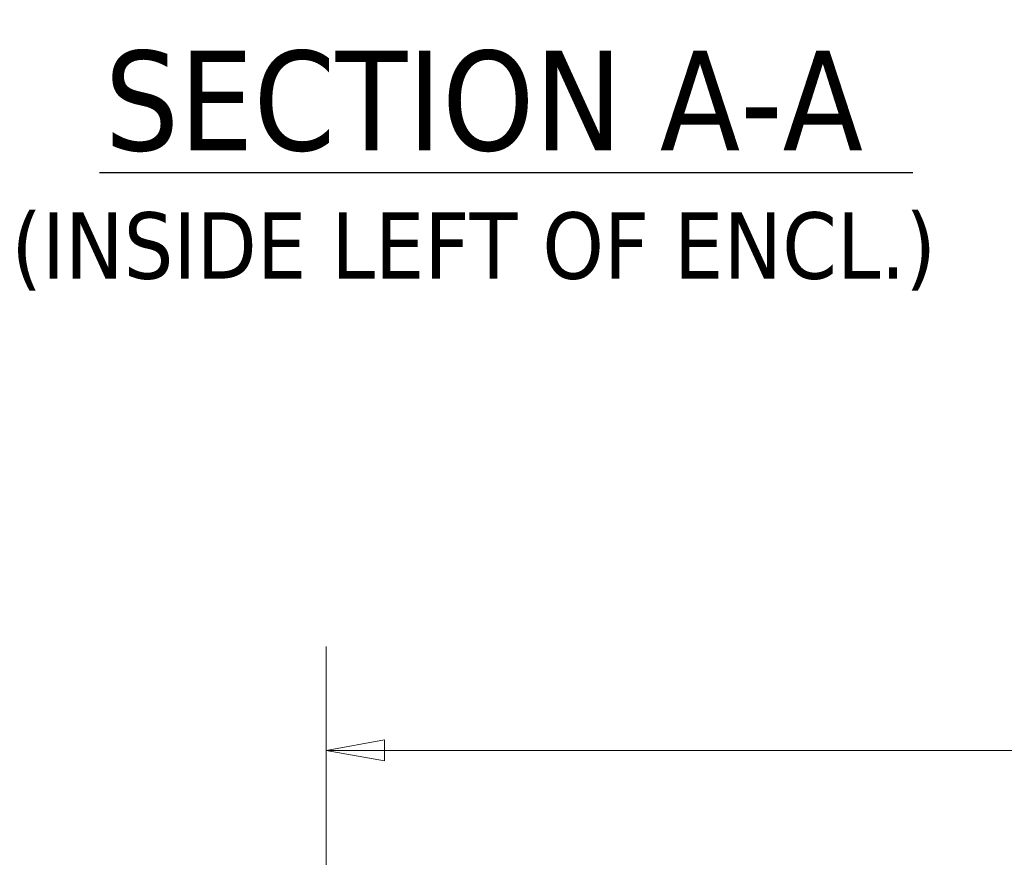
# Model space of a CAD drawing. Header units: inches. Extents: x 11 to 361, y 7 to 222.
# Tile 92 of 174: x 191 to 217, y 75 to 98. Entities that reach past the tile are written whole.
import ezdxf

# ---------------------------------------------------------------- set-up
doc = ezdxf.new("R2010")
doc.units = ezdxf.units.IN
doc.header["$LTSCALE"] = 22
doc.header["$MEASUREMENT"] = 0
doc.layers.get('0').update_dxf_attribs({"lineweight": 0})
doc.layers.add('Dimension (ANSI)', color=7, linetype='Continuous', lineweight=5)
doc.layers.add('Symbol (ANSI)', color=7, linetype='Continuous', lineweight=5)
doc.styles.add('ROMANS', font='tahoma.ttf')
doc.styles.add('Text Style168', font='tahoma.ttf')
doc.styles.add('Text Style40', font='tahoma.ttf')
doc.dimstyles.new('Default (ANSI)', dxfattribs={"dimscale": 22, "dimtxt": 0.07, "dimasz": 0.07, "dimexe": 0.125, "dimexo": 0.0625, "dimgap": 0.031496, "dimtad": 0, "dimtih": 1, "dimtoh": 1, "dimrnd": 1e-08, "dimzin": 0, "dimdsep": 46, "dimtxsty": 'ROMANS', "dimblk": 'Filled-1', "dimcen": 0.09, "dimdle": 0.393701, "dimclrd": 256, "dimclre": 256, "dimclrt": 256, "dimadec": 0, "dimazin": 0, "dimtfac": 0.928571, "dimtofl": 0, "dimtmove": 0, "dimatfit": 3, "dimfxl": 1, "dimtolj": 1, "dimtzin": 0, "dimlwd": -1, "dimlwe": -1, "dimarcsym": 0})

# ---------------------------------------------------------------- blocks, each defined once
blk = doc.blocks.new('Filled-1')
at = {"color": 0}
for p, q in [((0, 0), (-1, 0.179)), ((-1, 0.179), (-1, -0.179)), ((-1, 0), (0, 0)), ((-1, -0.179), (0, 0))]:
    blk.add_line(p, q, dxfattribs=at)
at = {"color": 0, "flags": 128}
blk.add_lwpolyline([(-1, -0.179), (0, 0), (-1, 0.179), (-1, -0.179)], dxfattribs=at)
at = {"color": 0}
blk.add_solid([(-1, -0.179), (0, 0), (-1, 0.179), (-1, -0.179)], dxfattribs=at)
blk = doc.blocks.new('*D47')
at = {"layer": 'Defpoints', "color": 0, "transparency": 16777216}
for p in [(199.349, 78.26), (199.349, 68.444), (255.724, 68.444)]:
    blk.add_point(p, dxfattribs=at)
at = {"layer": 'Dimension (ANSI)', "transparency": 16777216}
for p, q in [((199.349, 69.819), (199.349, 81.01)), ((255.724, 69.819), (255.724, 81.01)), ((200.889, 78.26), (220.183, 78.26)), ((254.184, 78.26), (234.89, 78.26))]:
    blk.add_line(p, q, dxfattribs=at)
at = {"layer": 'Dimension (ANSI)', "transparency": 16777216, "xscale": 1.54000000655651, "yscale": 1.54000000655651, "zscale": 1.54000000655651, "rotation": 180}
blk.add_blockref('Filled-1', (199.349, 78.26), dxfattribs=at)
at = {"layer": 'Dimension (ANSI)', "transparency": 16777216, "xscale": 1.54000000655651, "yscale": 1.54000000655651, "zscale": 1.54000000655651}
blk.add_blockref('Filled-1', (255.724, 78.26), dxfattribs=at)
at = {"layer": 'Dimension (ANSI)', "transparency": 16777216, "insert": (227.536, 78.26), "char_height": 1.54, "attachment_point": 5, "style": 'ROMANS'}
blk.add_mtext('\\A1;\\fTahoma|b0|i0;\\H1.5400;(56.37)\\P\\fTahoma|b0|i0;\\H1.5400;TUB OPENING', dxfattribs=at)

msp = doc.modelspace()

# ---------------------------------------------------------------- linework, layer by layer
at = {"layer": 'Symbol (ANSI)', "lineweight": 30}
msp.add_line((193.33953, 93.56589), (214.8874, 93.56589), dxfattribs=at)

# ---------------------------------------------------------------- texts
at = {"layer": 'Symbol (ANSI)', "attachment_point": 7}
for s, insert, char_height, style in [('SECTION A-A', (193.4747, 94.10427), 2.64, 'Text Style168'), ('(INSIDE LEFT OF ENCL.)', (191.00526, 90.43616), 1.76, 'Text Style40')]:
    msp.add_mtext(s, dxfattribs=dict(at, insert=insert, char_height=char_height, style=style))

# ---------------------------------------------------------------- dimensions: what is measured, and where the dimension line sits
at = {"layer": 'Dimension (ANSI)'}
dim = msp.add_linear_dim(base=(199.3485763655, 78.2598760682), p1=(255.7235763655, 68.4442805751), p2=(199.3485763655, 68.4442805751), angle=180, text='\\fTahoma|b0|i0;\\H1.5400;(<>)\\P\\fTahoma|b0|i0;\\H1.5400;TUB OPENING', dimstyle='Default (ANSI)', override={"dimgap": 0.031496, "dimtih": 0, "dimtoh": 0, "dimdec": 2, "dimtol": 0, "dimlim": 0, "dimtp": 0, "dimtm": 0, "dimtdec": 2, "dimatfit": 1}, dxfattribs=at)
dim.commit()
dim.dimension.update_dxf_attribs({"geometry": '*D47', "text_midpoint": (227.5360763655, 78.2598760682), "dimtype": 160})

doc.saveas('drawing.dxf')
